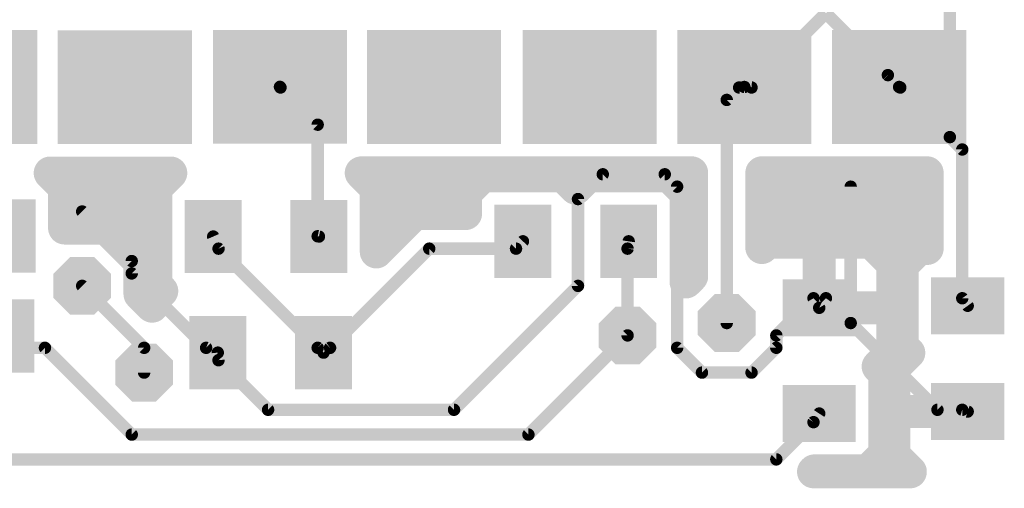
# Model space of a CAD drawing. Extents: x 0.3 to 47.5, y 0.3 to 27.7.
# Tile 10 of 12: x 35.4 to 47.5, y 0.3 to 6. Entities that reach past the tile are written whole.
import ezdxf

# ---------------------------------------------------------------- set-up
doc = ezdxf.new("R2010")
doc.units = 0
doc.layers.add('16', color=174, linetype='CONTINUOUS')
doc.layers.add('18', color=94, linetype='CONTINUOUS')

# ---------------------------------------------------------------- blocks, each defined once
blk = doc.blocks.new('RECT')
blk.add_solid([(-0.5, -0.5), (0.5, -0.5), (-0.5, 0.5), (0.5, 0.5)])
blk = doc.blocks.new('OCTAGONV')
at = {"const_width": 0.5}
blk.add_lwpolyline([(-0.25, -0.1036), (-0.25, 0.1036), (-0.1036, 0.25), (0.1036, 0.25), (0.25, 0.1036), (0.25, -0.1036), (0.1036, -0.25), (-0.1036, -0.25), (-0.25, -0.1036), (-0.25, 0.1036)], dxfattribs=at)

msp = doc.modelspace()

# ---------------------------------------------------------------- linework, layer by layer
at = {"layer": '16'}
for points, const_width in [([(46.7868, 18.5928), (46.7868, 4.572)], 0.1524), ([(45.2628, 6.096), (44.3484, 5.1816)], 0.1524), ([(46.0248, 5.334), (45.2628, 6.096)], 0.1524), ([(46.163, 5.1882), (46.0248, 5.334)], 0.1524), ([(38.5572, 5.1816), (38.5507, 5.1899)], 0.1524), ([(39.0144, 4.7244), (38.5572, 5.1816)], 0.1524), ([(44.196, 5.1816), (44.0436, 5.0292)], 0.1524), ([(44.2599, 5.1882), (44.196, 5.1816)], 0.1524), ([(44.3484, 5.1816), (44.2599, 5.1882)], 0.1524), ([(46.1772, 5.1816), (46.163, 5.1882)], 0.1524), ([(46.7868, 4.572), (46.163, 5.1882)], 0.1524), ([(46.7868, 4.572), (46.1772, 5.1816)], 0.1524), ([(44.0436, 5.0292), (44.0436, 2.286)], 0.1524), ([(39.0144, 3.3528), (39.0144, 4.7244)], 0.1524), ([(46.7868, 4.572), (46.9392, 4.4196)], 0.1524), ([(46.9392, 4.4196), (46.9392, 2.5908)], 0.1524), ([(35.9031, 3.9535), (35.7264, 4.1301)], 0.4064), ([(35.7264, 4.1301), (37.2079, 4.1301)], 0.4064), ([(35.7926, 4.064), (37.1418, 4.064)], 0.4064), ([(37.2079, 4.1301), (37.0244, 3.9467)], 0.4064), ([(39.7355, 3.9467), (39.5505, 4.1316)], 0.4064), ([(39.5505, 4.1316), (41.3852, 4.1316)], 0.4064), ([(39.6182, 4.064), (41.0087, 4.064)], 0.4064), ([(41.0407, 4.096), (40.8325, 3.8878)], 0.4064), ([(42.0354, 4.096), (41.0407, 4.096)], 0.4064), ([(41.3852, 4.1316), (43.3299, 4.1316)], 0.4064), ([(42.1881, 3.9433), (42.0354, 4.096)], 0.4064), ([(42.0674, 4.064), (42.3088, 4.064)], 0.4064), ([(42.3407, 4.096), (42.1881, 3.9433)], 0.4064), ([(43.3354, 4.096), (42.3407, 4.096)], 0.4064), ([(43.3299, 4.1316), (43.3308, 4.1326)], 0.4064), ([(43.3308, 4.1326), (43.6118, 4.1326)], 0.4064), ([(43.5436, 3.8878), (43.3354, 4.096)], 0.4064), ([(43.3674, 4.064), (43.6118, 4.064)], 0.4064), ([(43.6118, 4.1326), (43.6118, 2.8598)], 0.4064), ([(44.4753, 3.2143), (44.4753, 4.1326)], 0.4064), ([(44.4753, 4.1326), (45.1906, 4.1326)], 0.4064), ([(44.4753, 4.064), (46.5074, 4.064)], 0.4064), ([(45.1906, 4.1326), (46.5074, 4.1326)], 0.4064), ([(46.5074, 4.1326), (46.5074, 3.2034)], 0.4064), ([(35.9031, 3.4543), (35.9031, 3.9535)], 0.4064), ([(37.0244, 3.9467), (37.0244, 2.752)], 0.4064), ([(39.7355, 3.1604), (39.7355, 3.9467)], 0.4064), ([(42.2148, 3.81), (42.5196, 4.1148)], 0.1524), ([(42.5196, 4.1148), (43.2816, 4.1148)], 0.1524), ([(43.2816, 4.1148), (43.434, 3.9624)], 0.1524), ([(40.8325, 3.8878), (40.8325, 3.6321)], 0.4064), ([(43.5436, 2.7916), (43.5436, 3.8878)], 0.4064), ([(43.434, 3.9624), (43.434, 1.9812)], 0.1524), ([(45.5676, 2.286), (45.5676, 3.9624)], 0.1524), ([(42.2148, 2.7432), (42.2148, 3.81)], 0.1524), ([(35.9031, 3.6576), (37.0244, 3.6576)], 0.4064), ([(39.7355, 3.6576), (40.8325, 3.6576)], 0.4064), ([(40.2071, 3.6321), (39.7355, 3.1604)], 0.4064), ([(40.5648, 3.6321), (40.2071, 3.6321)], 0.4064), ([(40.8325, 3.6321), (40.5648, 3.6321)], 0.4064), ([(43.5436, 3.6576), (43.6118, 3.6576)], 0.4064), ([(44.4753, 3.6576), (46.5074, 3.6576)], 0.4064), ([(36.4133, 3.4543), (35.9031, 3.4543)], 0.4064), ([(36.1188, 3.6576), (36.7284, 3.048)], 0.1524), ([(36.8299, 3.0377), (36.4133, 3.4543)], 0.4064), ([(36.6164, 3.2512), (37.0244, 3.2512)], 0.4064), ([(37.7952, 3.2004), (37.73, 3.3494)], 0.1524), ([(39.03, 3.3494), (39.0144, 3.3528)], 0.1524), ([(39.7355, 3.2512), (39.8263, 3.2512)], 0.4064), ([(43.5436, 3.2512), (43.6118, 3.2512)], 0.4064), ([(44.5412, 3.2803), (44.4753, 3.2143)], 0.4064), ([(44.4753, 3.2512), (44.5122, 3.2512)], 0.4064), ([(45.18, 3.2803), (44.5412, 3.2803)], 0.4064), ([(45.18, 2.4742), (45.18, 3.2803)], 0.4064), ([(45.18, 3.2512), (45.181, 3.2512)], 0.4064), ([(45.8199, 3.2803), (45.181, 3.2803)], 0.4064), ([(45.181, 3.2803), (45.181, 2.4742)], 0.4064), ([(46.0877, 3.0125), (45.8199, 3.2803)], 0.4064), ([(45.849, 3.2512), (46.5074, 3.2512)], 0.4064), ([(46.4088, 3.2034), (46.2006, 2.9952)], 0.4064), ([(46.5074, 3.2034), (46.4088, 3.2034)], 0.4064), ([(39.0144, 1.9812), (37.7952, 3.2004)], 0.1524), ([(39.1668, 1.9812), (40.386, 3.2004)], 0.1524), ([(40.386, 3.2004), (41.4528, 3.2004)], 0.1524), ([(41.4528, 3.2004), (41.5381, 3.2905)], 0.1524), ([(42.8244, 3.2004), (42.8381, 3.2905)], 0.1524), ([(42.8244, 2.1336), (42.8244, 3.2004)], 0.1524), ([(36.8299, 2.6425), (36.8299, 3.0377)], 0.4064), ([(46.0877, 2.4736), (46.0877, 3.0125)], 0.4064), ([(46.2006, 2.9952), (46.2006, 2.0005)], 0.4064), ([(36.8299, 2.8448), (37.0244, 2.8448)], 0.4064), ([(36.7284, 3.048), (36.7284, 2.8956)], 0.1524), ([(43.6118, 2.8598), (43.5436, 2.7916)], 0.4064), ([(43.5436, 2.8448), (43.5968, 2.8448)], 0.4064), ([(45.18, 2.8448), (45.181, 2.8448)], 0.4064), ([(46.0877, 2.8448), (46.2006, 2.8448)], 0.4064), ([(36.7284, 2.8956), (37.6428, 1.9812)], 0.1524), ([(37.0244, 2.752), (37.0971, 2.6794)], 0.4064), ([(36.1188, 2.7432), (36.8808, 1.9812)], 0.1524), ([(36.979, 2.4934), (36.8299, 2.6425)], 0.4064), ([(37.0971, 2.6794), (36.979, 2.5613)], 0.4064), ([(40.6908, 1.2192), (42.2148, 2.7432)], 0.1524), ([(36.979, 2.5613), (36.979, 2.4934)], 0.4064), ([(44.6532, 2.1336), (45.1104, 2.5908)], 0.1524), ([(45.181, 2.4742), (45.18, 2.4742)], 0.4064), ([(45.1816, 2.4726), (45.1816, 2.4736)], 0.4064), ([(45.1816, 2.4736), (46.0877, 2.4736)], 0.4064), ([(46.0877, 2.4726), (45.1816, 2.4726)], 0.4064), ([(45.1104, 2.5908), (45.1806, 2.4732)], 0.1524), ([(45.1806, 2.4732), (45.2628, 2.5908)], 0.1524), ([(45.2628, 2.5908), (45.5676, 2.286)], 0.1524), ([(46.0877, 1.9338), (46.0877, 2.4726)], 0.4064), ([(46.9392, 2.5908), (47.0062, 2.4979)], 0.1524), ([(45.1806, 2.4732), (45.5676, 2.286)], 0.1524), ([(46.0877, 2.4384), (46.2006, 2.4384)], 0.4064), ([(45.5676, 2.286), (46.6344, 1.2192)], 0.1524), ([(41.6052, 0.9144), (42.8244, 2.1336)], 0.1524), ([(44.6532, 1.9812), (44.6532, 2.1336)], 0.1524), ([(46.0877, 2.032), (46.2006, 2.032)], 0.4064), ([(46.2006, 2.0005), (46.2815, 1.9197)], 0.4064), ([(45.9052, 1.7513), (46.0877, 1.9338)], 0.4064), ([(46.2815, 1.9197), (46.099, 1.7372)], 0.4064), ([(35.2044, 1.9812), (35.6616, 1.9812)], 0.1524), ([(35.6616, 1.9812), (36.7284, 0.9144)], 0.1524), ([(36.8808, 1.9812), (36.8808, 1.6764)], 0.1524), ([(37.6428, 1.9812), (37.7862, 1.922)], 0.1524), ([(37.7862, 1.922), (37.7952, 1.8288)], 0.1524), ([(39.0862, 1.922), (39.0144, 1.9812)], 0.1524), ([(39.0862, 1.922), (39.1668, 1.9812)], 0.1524), ([(43.434, 1.9812), (43.7388, 1.6764)], 0.1524), ([(44.3484, 1.6764), (44.6532, 1.9812)], 0.1524), ([(45.9861, 1.6705), (45.9052, 1.7513)], 0.4064), ([(46.099, 1.7372), (46.099, 1.1983)], 0.4064), ([(37.7952, 1.8288), (38.4048, 1.2192)], 0.1524), ([(45.9861, 0.6758), (45.9861, 1.6705)], 0.4064), ([(45.9861, 1.6256), (46.099, 1.6256)], 0.4064), ([(43.7388, 1.6764), (44.3484, 1.6764)], 0.1524), ([(45.9861, 1.2192), (46.099, 1.2192)], 0.4064), ([(46.099, 1.1983), (47.0051, 1.1983)], 0.4064), ([(47.0051, 1.1973), (46.099, 1.1973)], 0.4064), ([(46.099, 1.1973), (46.099, 0.6585)], 0.4064), ([(47.0051, 1.1983), (47.0051, 1.1973)], 0.4064), ([(38.4048, 1.2192), (40.6908, 1.2192)], 0.1524), ([(45.1104, 1.0668), (45.1806, 1.1732)], 0.1524), ([(46.6344, 1.2192), (46.9392, 1.2192)], 0.1524), ([(46.9392, 1.2192), (47.0062, 1.1979)], 0.1524), ([(44.6532, 0.6096), (45.1104, 1.0668)], 0.1524), ([(36.7284, 0.9144), (41.6052, 0.9144)], 0.1524), ([(45.9861, 0.8128), (46.099, 0.8128)], 0.4064), ([(45.7779, 0.4676), (45.9861, 0.6758)], 0.4064), ([(46.099, 0.6585), (46.3005, 0.4571)], 0.4064), ([(34.1376, 0.6096), (44.6532, 0.6096)], 0.1524), ([(45.1112, 0.4571), (45.1217, 0.4676)], 0.4064), ([(46.3005, 0.4571), (45.1112, 0.4571)], 0.4064), ([(45.1217, 0.4676), (45.7779, 0.4676)], 0.4064)]:
    msp.add_lwpolyline(points, dxfattribs=dict(at, const_width=const_width))
for points, const_width in [([(46.0525, 5.3602, 1), (45.9971, 5.3078)], 0.0762), ([(45.9979, 5.3071, 1), (46.0517, 5.3609)], 0.0762), ([(38.5807, 5.2134, 1), (38.5207, 5.1664)], 0.0762), ([(38.5841, 5.2085, 1), (38.5303, 5.1547)], 0.0762), ([(38.5272, 5.1581, 1), (38.5872, 5.2051)], 0.0762), ([(44.1921, 5.2195, 1), (44.1999, 5.1437)], 0.0762), ([(44.2229, 5.1547, 1), (44.1691, 5.2085)], 0.0762), ([(44.2627, 5.2262, 1), (44.2571, 5.1502)], 0.0762), ([(44.2638, 5.1503, 1), (44.256, 5.2261)], 0.0762), ([(44.3215, 5.2085, 1), (44.3753, 5.1547)], 0.0762), ([(44.3456, 5.1436, 1), (44.3512, 5.2196)], 0.0762), ([(46.1791, 5.2228, 1), (46.1469, 5.1536)], 0.0762), ([(46.1898, 5.2153, 1), (46.1362, 5.1611)], 0.0762), ([(46.1353, 5.162, 1), (46.1907, 5.2144)], 0.0762), ([(46.2041, 5.2085, 1), (46.1503, 5.1547)], 0.0762), ([(46.1611, 5.147, 1), (46.1933, 5.2162)], 0.0762), ([(44.0817, 5.0292, 1), (44.0055, 5.0292)], 0.0762), ([(44.0167, 5.0561, 1), (44.0705, 5.0023)], 0.0762), ([(39.0525, 4.7244, 1), (38.9763, 4.7244)], 0.0762), ([(38.9875, 4.6975, 1), (39.0413, 4.7513)], 0.0762), ([(46.7487, 4.572, 1), (46.8249, 4.572)], 0.0762), ([(46.8137, 4.5989, 1), (46.7599, 4.5451)], 0.0762), ([(46.7599, 4.5451, 1), (46.8137, 4.5989)], 0.0762), ([(46.76, 4.5449, 1), (46.8136, 4.5991)], 0.0762), ([(46.9773, 4.4196, 1), (46.9011, 4.4196)], 0.0762), ([(46.9123, 4.3927, 1), (46.9661, 4.4465)], 0.0762), ([(35.7982, 4.202, 1), (35.6546, 4.0582)], 0.2032), ([(35.7264, 4.2317, 1), (35.7264, 4.0285)], 0.2032), ([(35.7926, 4.1656, 1), (35.7926, 3.9624)], 0.2032), ([(37.2797, 4.0582, 1), (37.1361, 4.202)], 0.2032), ([(37.1418, 3.9624, 1), (37.1418, 4.1656)], 0.2032), ([(37.2079, 4.0285, 1), (37.2079, 4.2317)], 0.2032), ([(39.6223, 4.2035, 1), (39.4787, 4.0597)], 0.2032), ([(39.5505, 4.2332, 1), (39.5505, 4.03)], 0.2032), ([(39.6182, 4.1656, 1), (39.6182, 3.9624)], 0.2032), ([(41.0407, 4.1976, 1), (41.0407, 3.9944)], 0.2032), ([(41.1125, 4.0242, 1), (40.9689, 4.1678)], 0.2032), ([(41.0087, 3.9624, 1), (41.0087, 4.1656)], 0.2032), ([(41.3852, 4.2332, 1), (41.3852, 4.03)], 0.2032), ([(41.3852, 4.03, 1), (41.3852, 4.2332)], 0.2032), ([(42.1072, 4.1678, 1), (41.9636, 4.0242)], 0.2032), ([(42.0674, 4.1656, 1), (42.0674, 3.9624)], 0.2032), ([(42.0354, 3.9944, 1), (42.0354, 4.1976)], 0.2032), ([(42.3407, 4.1976, 1), (42.3407, 3.9944)], 0.2032), ([(42.4126, 4.0242, 1), (42.2688, 4.1678)], 0.2032), ([(42.3088, 3.9624, 1), (42.3088, 4.1656)], 0.2032), ([(43.2544, 4.1996, 1), (43.4054, 4.0636)], 0.2032), ([(43.3308, 4.2342, 1), (43.3308, 4.031)], 0.2032), ([(43.4072, 4.1678, 1), (43.2636, 4.0242)], 0.2032), ([(43.4063, 4.0646, 1), (43.2553, 4.2006)], 0.2032), ([(43.3674, 4.1656, 1), (43.3674, 3.9624)], 0.2032), ([(43.3299, 4.03, 1), (43.3299, 4.2332)], 0.2032), ([(43.3354, 3.9944, 1), (43.3354, 4.1976)], 0.2032), ([(43.7134, 4.1326, 1), (43.5102, 4.1326)], 0.2032), ([(43.6118, 4.031, 1), (43.6118, 4.2342)], 0.2032), ([(43.6118, 3.9624, 1), (43.6118, 4.1656)], 0.2032), ([(44.5769, 4.1326, 1), (44.3737, 4.1326)], 0.2032), ([(44.4753, 4.2342, 1), (44.4753, 4.031)], 0.2032), ([(44.4753, 4.1656, 1), (44.4753, 3.9624)], 0.2032), ([(45.1906, 4.2342, 1), (45.1906, 4.031)], 0.2032), ([(45.1906, 4.031, 1), (45.1906, 4.2342)], 0.2032), ([(46.609, 4.1326, 1), (46.4058, 4.1326)], 0.2032), ([(46.5074, 4.031, 1), (46.5074, 4.2342)], 0.2032), ([(46.5074, 3.9624, 1), (46.5074, 4.1656)], 0.2032), ([(36.0047, 3.9535, 1), (35.8015, 3.9535)], 0.2032), ([(35.8313, 3.8816, 1), (35.9749, 4.0254)], 0.2032), ([(37.126, 3.9467, 1), (36.9228, 3.9467)], 0.2032), ([(36.9526, 4.0186, 1), (37.0962, 3.8748)], 0.2032), ([(39.8371, 3.9467, 1), (39.6339, 3.9467)], 0.2032), ([(39.6637, 3.8748, 1), (39.8073, 4.0186)], 0.2032), ([(42.1162, 4.0151, 1), (42.26, 3.8715)], 0.2032), ([(42.1163, 3.8715, 1), (42.2599, 4.0151)], 0.2032), ([(42.5196, 4.1529, 1), (42.5196, 4.0767)], 0.0762), ([(42.5465, 4.0879, 1), (42.4927, 4.1417)], 0.0762), ([(43.3085, 4.1417, 1), (43.2547, 4.0879)], 0.0762), ([(43.2816, 4.0767, 1), (43.2816, 4.1529)], 0.0762), ([(40.9341, 3.8878, 1), (40.7309, 3.8878)], 0.2032), ([(40.7607, 3.9596, 1), (40.9043, 3.816)], 0.2032), ([(43.6452, 3.8878, 1), (43.442, 3.8878)], 0.2032), ([(43.4721, 3.9624, 1), (43.3959, 3.9624)], 0.0762), ([(43.4071, 3.9355, 1), (43.4609, 3.9893)], 0.0762), ([(43.4718, 3.816, 1), (43.6154, 3.9596)], 0.2032), ([(45.6057, 3.9624, 1), (45.5295, 3.9624)], 0.0762), ([(42.2529, 3.81, 1), (42.1767, 3.81)], 0.0762), ([(42.1879, 3.8369, 1), (42.2417, 3.7831)], 0.0762), ([(35.9031, 3.7592, 1), (35.9031, 3.556)], 0.2032), ([(37.0244, 3.556, 1), (37.0244, 3.7592)], 0.2032), ([(39.7355, 3.7592, 1), (39.7355, 3.556)], 0.2032), ([(40.2071, 3.7337, 1), (40.2071, 3.5305)], 0.2032), ([(40.2789, 3.5603, 1), (40.1353, 3.7039)], 0.2032), ([(40.5648, 3.7337, 1), (40.5648, 3.5305)], 0.2032), ([(40.5648, 3.5305, 1), (40.5648, 3.7337)], 0.2032), ([(40.8325, 3.556, 1), (40.8325, 3.7592)], 0.2032), ([(40.8325, 3.5305, 1), (40.8325, 3.7337)], 0.2032), ([(43.5436, 3.7592, 1), (43.5436, 3.556)], 0.2032), ([(43.6118, 3.556, 1), (43.6118, 3.7592)], 0.2032), ([(44.4753, 3.7592, 1), (44.4753, 3.556)], 0.2032), ([(46.5074, 3.556, 1), (46.5074, 3.7592)], 0.2032), ([(35.9031, 3.5559, 1), (35.9031, 3.3527)], 0.2032), ([(36.1457, 3.6845, 1), (36.0919, 3.6307)], 0.0762), ([(36.4851, 3.5261, 1), (36.3415, 3.3825)], 0.2032), ([(36.4133, 3.3527, 1), (36.4133, 3.5559)], 0.2032), ([(40.7309, 3.6321, 1), (40.9341, 3.6321)], 0.2032), ([(35.8015, 3.4543, 1), (36.0047, 3.4543)], 0.2032), ([(36.6164, 3.3528, 1), (36.6164, 3.1496)], 0.2032), ([(37.0244, 3.1496, 1), (37.0244, 3.3528)], 0.2032), ([(37.7649, 3.3647, 1), (37.6951, 3.3341)], 0.0762), ([(39.0225, 3.39, 1), (39.0063, 3.3156)], 0.0762), ([(38.9763, 3.3528, 1), (39.0525, 3.3528)], 0.0762), ([(39.0219, 3.3122, 1), (39.0381, 3.3866)], 0.0762), ([(39.7355, 3.3528, 1), (39.7355, 3.1496)], 0.2032), ([(39.8263, 3.1496, 1), (39.8263, 3.3528)], 0.2032), ([(43.5436, 3.3528, 1), (43.5436, 3.1496)], 0.2032), ([(43.6118, 3.1496, 1), (43.6118, 3.3528)], 0.2032), ([(44.4753, 3.3528, 1), (44.4753, 3.1496)], 0.2032), ([(44.5412, 3.3819, 1), (44.5412, 3.1787)], 0.2032), ([(44.6131, 3.2085, 1), (44.4693, 3.3521)], 0.2032), ([(44.5122, 3.1496, 1), (44.5122, 3.3528)], 0.2032), ([(45.2816, 3.2803, 1), (45.0784, 3.2803)], 0.2032), ([(45.18, 3.3528, 1), (45.18, 3.1496)], 0.2032), ([(45.181, 3.3819, 1), (45.181, 3.1787)], 0.2032), ([(45.2826, 3.2803, 1), (45.0794, 3.2803)], 0.2032), ([(45.18, 3.1787, 1), (45.18, 3.3819)], 0.2032), ([(45.181, 3.1496, 1), (45.181, 3.3528)], 0.2032), ([(45.8917, 3.3521, 1), (45.7481, 3.2085)], 0.2032), ([(45.849, 3.3528, 1), (45.849, 3.1496)], 0.2032), ([(45.8199, 3.1787, 1), (45.8199, 3.3819)], 0.2032), ([(46.4088, 3.305, 1), (46.4088, 3.1018)], 0.2032), ([(46.4806, 3.1316, 1), (46.337, 3.2752)], 0.2032), ([(46.5074, 3.1496, 1), (46.5074, 3.3528)], 0.2032), ([(46.5074, 3.1018, 1), (46.5074, 3.305)], 0.2032), ([(37.8221, 3.2273, 1), (37.7683, 3.1735)], 0.0762), ([(39.6637, 3.2322, 1), (39.8073, 3.0886)], 0.2032), ([(40.386, 3.2385, 1), (40.386, 3.1623)], 0.0762), ([(40.4129, 3.1735, 1), (40.3591, 3.2273)], 0.0762), ([(41.4528, 3.1623, 1), (41.4528, 3.2385)], 0.0762), ([(41.5658, 3.2643, 1), (41.5104, 3.3167)], 0.0762), ([(42.8625, 3.2004, 1), (42.7863, 3.2004)], 0.0762), ([(42.8758, 3.2848, 1), (42.8004, 3.2962)], 0.0762), ([(44.4034, 3.2861, 1), (44.5472, 3.1425)], 0.2032), ([(44.3737, 3.2143, 1), (44.5769, 3.2143)], 0.2032), ([(46.4058, 3.2034, 1), (46.609, 3.2034)], 0.2032), ([(36.9315, 3.0377, 1), (36.7283, 3.0377)], 0.2032), ([(36.7581, 2.9659, 1), (36.9017, 3.1095)], 0.2032), ([(37.7603, 3.1851, 1), (37.8301, 3.2157)], 0.0762), ([(39.6339, 3.1604, 1), (39.8371, 3.1604)], 0.2032), ([(41.4251, 3.2266, 1), (41.4805, 3.1742)], 0.0762), ([(42.7867, 3.2061, 1), (42.8621, 3.1947)], 0.0762), ([(46.1893, 3.0125, 1), (45.9861, 3.0125)], 0.2032), ([(46.0159, 2.9407, 1), (46.1595, 3.0843)], 0.2032), ([(46.3022, 2.9952, 1), (46.099, 2.9952)], 0.2032), ([(46.1288, 3.067, 1), (46.2724, 2.9234)], 0.2032), ([(36.8299, 2.9464, 1), (36.8299, 2.7432)], 0.2032), ([(36.7665, 3.048, 1), (36.6903, 3.048)], 0.0762), ([(36.7015, 3.0211, 1), (36.7553, 3.0749)], 0.0762), ([(37.0244, 2.7432, 1), (37.0244, 2.9464)], 0.2032), ([(43.5436, 2.9464, 1), (43.5436, 2.7432)], 0.2032), ([(43.6836, 2.788, 1), (43.54, 2.9316)], 0.2032), ([(43.5968, 2.7432, 1), (43.5968, 2.9464)], 0.2032), ([(45.18, 2.9464, 1), (45.18, 2.7432)], 0.2032), ([(45.181, 2.7432, 1), (45.181, 2.9464)], 0.2032), ([(46.0877, 2.9464, 1), (46.0877, 2.7432)], 0.2032), ([(46.2006, 2.7432, 1), (46.2006, 2.9464)], 0.2032), ([(36.6903, 2.8956, 1), (36.7665, 2.8956)], 0.0762), ([(36.7553, 2.9225, 1), (36.7015, 2.8687)], 0.0762), ([(37.0962, 2.8239, 1), (36.9526, 2.6801)], 0.2032), ([(43.4718, 2.8634, 1), (43.6154, 2.7198)], 0.2032), ([(43.5102, 2.8598, 1), (43.7134, 2.8598)], 0.2032), ([(36.1457, 2.7701, 1), (36.0919, 2.7163)], 0.0762), ([(36.9017, 2.7143, 1), (36.7581, 2.5707)], 0.2032), ([(36.9228, 2.752, 1), (37.126, 2.752)], 0.2032), ([(37.1689, 2.6076, 1), (37.0253, 2.7512)], 0.2032), ([(37.0253, 2.6075, 1), (37.1689, 2.7513)], 0.2032), ([(42.2417, 2.7163, 1), (42.1879, 2.7701)], 0.0762), ([(43.442, 2.7916, 1), (43.6452, 2.7916)], 0.2032), ([(36.7283, 2.6425, 1), (36.9315, 2.6425)], 0.2032), ([(37.0806, 2.5613, 1), (36.8774, 2.5613)], 0.2032), ([(36.9072, 2.6331, 1), (37.0508, 2.4895)], 0.2032), ([(36.9072, 2.4216, 1), (37.0508, 2.5652)], 0.2032), ([(42.1767, 2.7432, 1), (42.2529, 2.7432)], 0.0762), ([(45.18, 2.5758, 1), (45.18, 2.3726)], 0.2032), ([(45.2832, 2.4736, 1), (45.08, 2.4736)], 0.2032), ([(45.1816, 2.5752, 1), (45.1816, 2.372)], 0.2032), ([(45.1816, 2.5742, 1), (45.1816, 2.371)], 0.2032), ([(45.1431, 2.6103, 1), (45.0777, 2.5713)], 0.0762), ([(45.1373, 2.5639, 1), (45.0835, 2.6177)], 0.0762), ([(45.181, 2.3726, 1), (45.181, 2.5758)], 0.2032), ([(45.2897, 2.6177, 1), (45.2359, 2.5639)], 0.0762), ([(45.294, 2.569, 1), (45.2316, 2.6126)], 0.0762), ([(46.1893, 2.4726, 1), (45.9861, 2.4726)], 0.2032), ([(46.0877, 2.372, 1), (46.0877, 2.5752)], 0.2032), ([(46.0877, 2.371, 1), (46.0877, 2.5742)], 0.2032), ([(46.9701, 2.6131, 1), (46.9083, 2.5685)], 0.0762), ([(36.8774, 2.4934, 1), (37.0806, 2.4934)], 0.2032), ([(45.0784, 2.4742, 1), (45.2816, 2.4742)], 0.2032), ([(45.0794, 2.4742, 1), (45.2826, 2.4742)], 0.2032), ([(45.08, 2.4726, 1), (45.2832, 2.4726)], 0.2032), ([(45.1972, 2.5075, 1), (45.164, 2.4389)], 0.0762), ([(46.0877, 2.54, 1), (46.0877, 2.3368)], 0.2032), ([(45.9861, 2.4736, 1), (46.1893, 2.4736)], 0.2032), ([(46.2006, 2.3368, 1), (46.2006, 2.54)], 0.2032), ([(46.9011, 2.5908, 1), (46.9773, 2.5908)], 0.0762), ([(46.9753, 2.4756, 1), (47.0371, 2.5202)], 0.0762), ([(45.1494, 2.495, 1), (45.2118, 2.4514)], 0.0762), ([(45.1479, 2.4537, 1), (45.2133, 2.4927)], 0.0762), ([(44.0055, 2.286, 1), (44.0817, 2.286)], 0.0762), ([(45.5295, 2.286, 1), (45.6057, 2.286)], 0.0762), ([(45.5945, 2.3129, 1), (45.5407, 2.2591)], 0.0762), ([(45.5407, 2.2591, 1), (45.5945, 2.3129)], 0.0762), ([(45.551, 2.2517, 1), (45.5842, 2.3203)], 0.0762), ([(42.8513, 2.1067, 1), (42.7975, 2.1605)], 0.0762), ([(44.6913, 2.1336, 1), (44.6151, 2.1336)], 0.0762), ([(44.6263, 2.1605, 1), (44.6801, 2.1067)], 0.0762), ([(46.0877, 2.1336, 1), (46.0877, 1.9304)], 0.2032), ([(46.2724, 2.0724, 1), (46.1288, 1.9286)], 0.2032), ([(46.2006, 1.9304, 1), (46.2006, 2.1336)], 0.2032), ([(42.7863, 2.1336, 1), (42.8625, 2.1336)], 0.0762), ([(46.1595, 1.862, 1), (46.0159, 2.0056)], 0.2032), ([(46.099, 2.0005, 1), (46.3022, 2.0005)], 0.2032), ([(46.3533, 1.8479, 1), (46.2097, 1.9915)], 0.2032), ([(46.2097, 1.8478, 1), (46.3533, 1.9916)], 0.2032), ([(35.6885, 2.0081, 1), (35.6347, 1.9543)], 0.0762), ([(35.6616, 1.9431, 1), (35.6616, 2.0193)], 0.0762), ([(36.9189, 1.9812, 1), (36.8427, 1.9812)], 0.0762), ([(36.8539, 1.9543, 1), (36.9077, 2.0081)], 0.0762), ([(37.6573, 2.0164, 1), (37.6283, 1.946)], 0.0762), ([(37.6159, 1.9543, 1), (37.6697, 2.0081)], 0.0762), ([(37.8241, 1.9257, 1), (37.7483, 1.9183)], 0.0762), ([(37.7717, 1.8868, 1), (37.8007, 1.9572)], 0.0762), ([(39.0386, 2.0106, 1), (38.9902, 1.9518)], 0.0762), ([(38.9875, 1.9543, 1), (39.0413, 2.0081)], 0.0762), ([(39.0636, 1.9527, 1), (39.1088, 1.8913)], 0.0762), ([(39.062, 1.8926, 1), (39.1104, 1.9514)], 0.0762), ([(39.1399, 2.0081, 1), (39.1937, 1.9543)], 0.0762), ([(39.1894, 1.9505, 1), (39.1442, 2.0119)], 0.0762), ([(43.3959, 1.9812, 1), (43.4721, 1.9812)], 0.0762), ([(43.4609, 2.0081, 1), (43.4071, 1.9543)], 0.0762), ([(44.6151, 1.9812, 1), (44.6913, 1.9812)], 0.0762), ([(44.6801, 1.9543, 1), (44.6263, 2.0081)], 0.0762), ([(45.977, 1.8232, 1), (45.8334, 1.6794)], 0.2032), ([(45.9861, 1.9338, 1), (46.1893, 1.9338)], 0.2032), ([(46.2006, 1.7372, 1), (45.9974, 1.7372)], 0.2032), ([(37.8221, 1.8557, 1), (37.7683, 1.8019)], 0.0762), ([(37.7573, 1.8251, 1), (37.8331, 1.8325)], 0.0762), ([(45.8334, 1.8231, 1), (45.977, 1.6795)], 0.2032), ([(46.0877, 1.6705, 1), (45.8845, 1.6705)], 0.2032), ([(45.9861, 1.7272, 1), (45.9861, 1.524)], 0.2032), ([(45.9143, 1.5986, 1), (46.0579, 1.7424)], 0.2032), ([(46.0272, 1.809, 1), (46.1708, 1.6654)], 0.2032), ([(46.099, 1.524, 1), (46.099, 1.7272)], 0.2032), ([(36.8427, 1.6764, 1), (36.9189, 1.6764)], 0.0762), ([(43.7388, 1.7145, 1), (43.7388, 1.6383)], 0.0762), ([(43.7119, 1.6495, 1), (43.7657, 1.7033)], 0.0762), ([(44.3215, 1.7033, 1), (44.3753, 1.6495)], 0.0762), ([(44.3484, 1.6383, 1), (44.3484, 1.7145)], 0.0762), ([(45.9861, 1.3208, 1), (45.9861, 1.1176)], 0.2032), ([(46.099, 1.2999, 1), (46.099, 1.0967)], 0.2032), ([(46.099, 1.2989, 1), (46.099, 1.0957)], 0.2032), ([(46.2006, 1.1973, 1), (45.9974, 1.1973)], 0.2032), ([(46.099, 1.1176, 1), (46.099, 1.3208)], 0.2032), ([(47.1067, 1.1983, 1), (46.9035, 1.1983)], 0.2032), ([(47.0051, 1.0967, 1), (47.0051, 1.2999)], 0.2032), ([(47.0051, 1.0957, 1), (47.0051, 1.2989)], 0.2032), ([(38.4048, 1.2573, 1), (38.4048, 1.1811)], 0.0762), ([(38.3779, 1.1923, 1), (38.4317, 1.2461)], 0.0762), ([(40.6639, 1.2461, 1), (40.7177, 1.1923)], 0.0762), ([(40.6908, 1.1811, 1), (40.6908, 1.2573)], 0.0762), ([(45.2124, 1.1522, 1), (45.1488, 1.1942)], 0.0762), ([(45.9974, 1.1983, 1), (46.2006, 1.1983)], 0.2032), ([(46.6344, 1.2573, 1), (46.6344, 1.1811)], 0.0762), ([(46.6075, 1.1923, 1), (46.6613, 1.2461)], 0.0762), ([(46.9035, 1.1973, 1), (47.1067, 1.1973)], 0.2032), ([(46.9507, 1.2555, 1), (46.9277, 1.1829)], 0.0762), ([(46.9392, 1.1811, 1), (46.9392, 1.2573)], 0.0762), ([(46.9947, 1.1616, 1), (47.0177, 1.2342)], 0.0762), ([(45.0786, 1.0878, 1), (45.1422, 1.0458)], 0.0762), ([(45.1373, 1.0399, 1), (45.0835, 1.0937)], 0.0762), ([(36.7284, 0.9525, 1), (36.7284, 0.8763)], 0.0762), ([(36.7015, 0.8875, 1), (36.7553, 0.9413)], 0.0762), ([(41.5783, 0.9413, 1), (41.6321, 0.8875)], 0.0762), ([(41.6052, 0.8763, 1), (41.6052, 0.9525)], 0.0762), ([(45.9861, 0.9144, 1), (45.9861, 0.7112)], 0.2032), ([(46.099, 0.7112, 1), (46.099, 0.9144)], 0.2032), ([(46.0579, 0.604, 1), (45.9143, 0.7476)], 0.2032), ([(46.1708, 0.7304, 1), (46.0272, 0.5866)], 0.2032), ([(45.8845, 0.6758, 1), (46.0877, 0.6758)], 0.2032), ([(45.9974, 0.6585, 1), (46.2006, 0.6585)], 0.2032), ([(44.6263, 0.6365, 1), (44.6801, 0.5827)], 0.0762), ([(44.6532, 0.5715, 1), (44.6532, 0.6477)], 0.0762), ([(45.1112, 0.5587, 1), (45.1112, 0.3555)], 0.2032), ([(45.0394, 0.5289, 1), (45.183, 0.3853)], 0.2032), ([(45.1217, 0.5692, 1), (45.1217, 0.366)], 0.2032), ([(45.1935, 0.3958, 1), (45.0499, 0.5394)], 0.2032), ([(45.7061, 0.5394, 1), (45.8497, 0.3958)], 0.2032), ([(45.7779, 0.366, 1), (45.7779, 0.5692)], 0.2032), ([(46.2287, 0.3852, 1), (46.3723, 0.529)], 0.2032), ([(46.3005, 0.3555, 1), (46.3005, 0.5587)], 0.2032)]:
    msp.add_lwpolyline(points, format="xyb", dxfattribs=dict(at, const_width=const_width))

# ---------------------------------------------------------------- block references
for p, xscale, yscale, rotation in [((34.7438, 5.1872), 1.4, 1.65, 270), ((36.6439, 5.1857), 1.4, 1.65, 270), ((38.5507, 5.1899), 1.4, 1.65, 270), ((40.4449, 5.1872), 1.4, 1.65, 270), ((42.3576, 5.1872), 1.4, 1.65, 270), ((44.2599, 5.1882), 1.4, 1.65, 270), ((46.163, 5.1882), 1.4, 1.65, 270), ((41.5381, 3.2905), 0.7, 0.9, 180), ((42.8381, 3.2905), 0.7, 0.9, 180), ((45.1806, 2.4732), 0.7, 0.9, 90), ((47.0062, 2.4979), 0.7, 0.9, 270), ((35.1793, 2.1265), 0.7, 0.9, 180), ((37.7862, 1.922), 0.7, 0.9, 180), ((39.0862, 1.922), 0.7, 0.9, 180), ((45.1806, 1.1732), 0.7, 0.9, 90), ((47.0062, 1.1979), 0.7, 0.9, 270)]:
    msp.add_blockref('RECT', p, dxfattribs=dict(at, xscale=xscale, yscale=yscale, rotation=rotation))
at = {"layer": '16', "xscale": 0.7, "yscale": 0.9}
for p in [(35.1976, 3.3562), (37.73, 3.3494), (39.03, 3.3494)]:
    msp.add_blockref('RECT', p, dxfattribs=at)
at = {"layer": '18', "xscale": 0.7112, "yscale": 0.7112}
for p in [(45.5676, 3.9624), (36.1188, 3.6576), (36.1188, 2.7432), (44.0436, 2.286), (42.8244, 2.1336), (36.8808, 1.6764)]:
    msp.add_blockref('OCTAGONV', p, dxfattribs=at)

doc.saveas('drawing.dxf')
